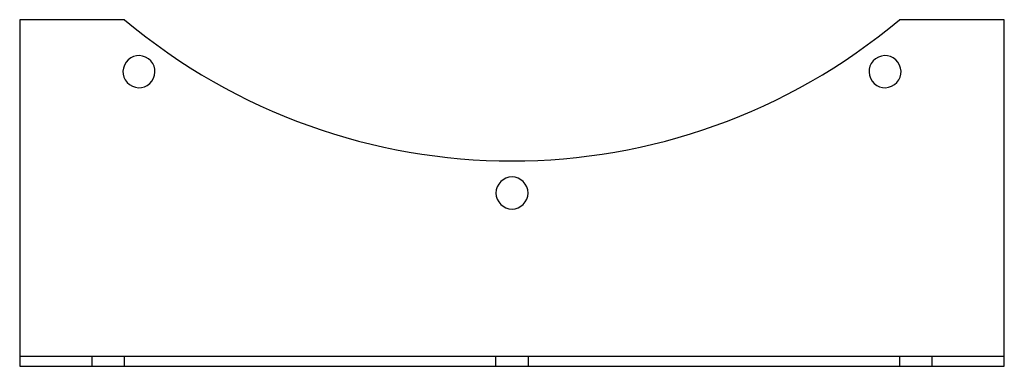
# Model space of a CAD drawing. Header units: millimetres. Extents: x -192 to 192, y -68 to 68.
import ezdxf

# ---------------------------------------------------------------- set-up
doc = ezdxf.new("R2010")
doc.units = ezdxf.units.MM
doc.layers.add('HIDDEN', color=7, linetype='Continuous')
doc.layers.add('THICK', color=7, linetype='Continuous')

msp = doc.modelspace()

# ---------------------------------------------------------------- linework, layer by layer
at = {"layer": 'HIDDEN'}
for p, q in [((-192, 67.5), (-192, 67.5)), ((-151.08, 67.5), (-151.08, 67.5)), ((151.08, 67.5), (151.08, 67.5)), ((192, 67.5), (192, 67.5)), ((-192, -63.5), (192, -63.5)), ((-192, -63.5), (-192, -63.5)), ((-163.75, -67.5), (-163.75, -63.5)), ((-151.25, -63.5), (-151.25, -67.5)), ((-6.25, -67.5), (-6.25, -63.5)), ((6.25, -63.5), (6.25, -67.5)), ((151.25, -67.5), (151.25, -63.5)), ((163.75, -63.5), (163.75, -67.5)), ((192, -63.5), (192, -63.5)), ((-192, -67.5), (-192, -67.5)), ((192, -67.5), (192, -67.5))]:
    msp.add_line(p, q, dxfattribs=at)
at = {"layer": 'THICK'}
for p, q in [((-151.08, 67.5), (-192, 67.5)), ((-192, 67.5), (-192, -67.5)), ((192, 67.5), (151.08, 67.5)), ((192, -67.5), (192, 67.5)), ((-192, -67.5), (192, -67.5))]:
    msp.add_line(p, q, dxfattribs=at)
for centre, radius, start, end in [((0, 247.5), 235, 229.9923, 310.0078), ((-145.48, 47.27), 6.25, 144, 324), ((-145.48, 47.27), 6.25, 324, 144), ((145.48, 47.27), 6.25, 36, 216), ((145.48, 47.27), 6.25, 216, 36), ((0, 0), 6.25, 0, 180), ((0, 0), 6.25, 180, 0)]:
    msp.add_arc(centre, radius, start, end, dxfattribs=at)

doc.saveas('drawing.dxf')
